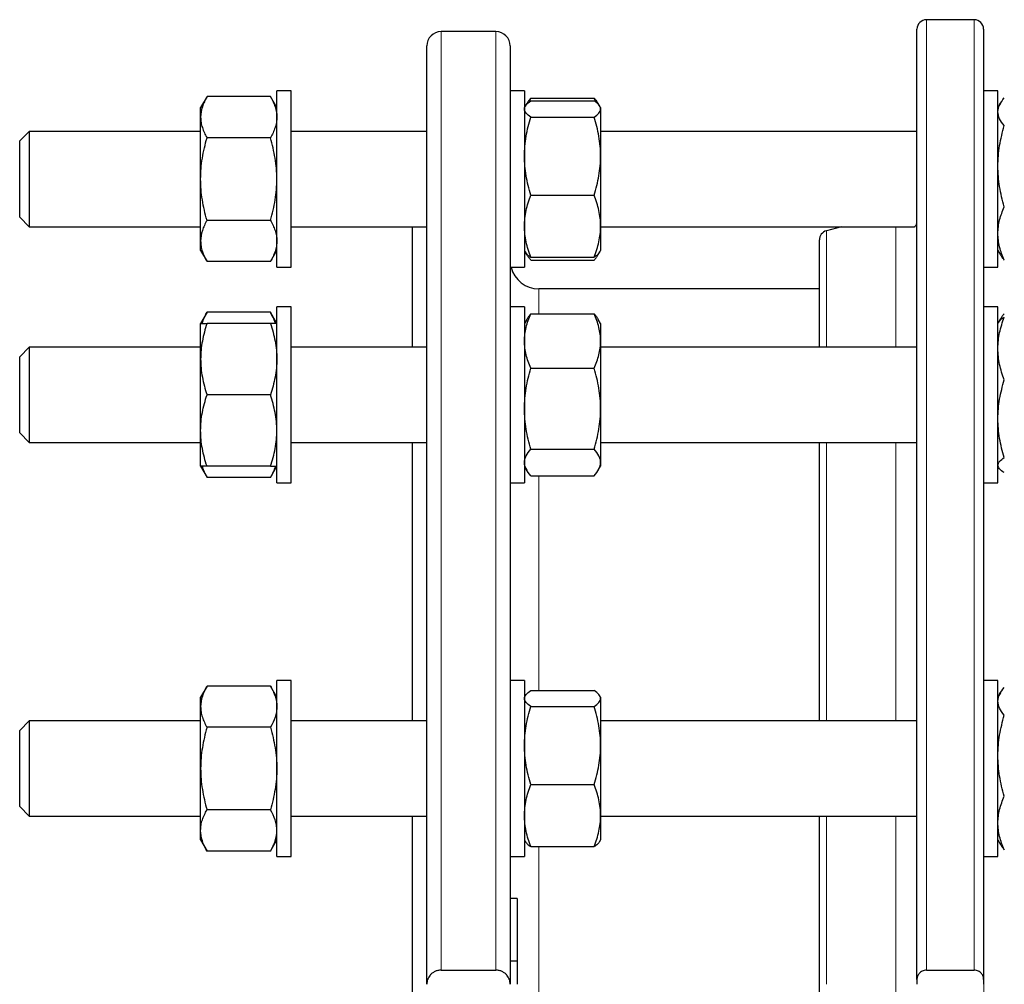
# Model space of a CAD drawing. Header units: millimetres. Extents: x 162 to 1075, y 75 to 934.
# Tile 8 of 9: x 715 to 922, y 715 to 918. Entities that reach past the tile are written whole.
import ezdxf

# ---------------------------------------------------------------- set-up
doc = ezdxf.new("R2010")
doc.units = ezdxf.units.MM

msp = doc.modelspace()

# ---------------------------------------------------------------- linework, layer by layer
at = {"color": 7, "linetype": 'Continuous', "lineweight": 25}
for p, q in [((915.91, 917.6), (905.91, 917.6)), ((815.48, 915.1), (803.98, 915.1)), ((903.91, 716.1), (903.91, 915.6)), ((917.91, 915.6), (917.91, 716.1)), ((800.98, 715.1), (800.98, 912.1)), ((818.48, 912.1), (818.48, 715.1)), ((772.48, 902.64), (769.48, 902.64)), ((769.48, 865.64), (769.48, 902.64)), ((772.48, 865.64), (772.48, 902.64)), ((821.48, 902.64), (818.48, 902.64)), ((821.48, 902.64), (821.48, 876.67)), ((920.91, 902.64), (917.91, 902.64)), ((920.91, 865.64), (920.91, 902.64)), ((754.82, 901.46), (753.48, 899.14)), ((768.14, 901.46), (754.82, 901.46)), ((769.48, 899.14), (768.14, 901.46)), ((821.97, 899.99), (821.66, 899.47)), ((822.48, 900.29), (822.82, 901.13)), ((822.82, 901.13), (836.14, 901.13)), ((822.82, 900.54), (836.14, 900.54)), ((836.48, 900.29), (836.14, 901.13)), ((837.29, 899.47), (836.99, 899.99)), ((921.45, 900.06), (920.91, 899.14)), ((753.48, 897.13), (753.48, 899.14)), ((821.65, 899.43), (821.48, 899.14)), ((837.48, 899.14), (837.31, 899.43)), ((837.48, 899.14), (837.48, 898.85)), ((837.48, 898.85), (837.48, 888.97)), ((753.48, 884.14), (753.48, 897.13)), ((822.82, 897.17), (836.14, 897.17)), ((717.48, 894.14), (715.48, 892.14)), ((753.48, 894.14), (717.48, 894.14)), ((717.48, 894.14), (717.48, 890.5)), ((800.98, 894.14), (772.48, 894.14)), ((903.91, 894.14), (837.48, 894.14)), ((715.48, 889.23), (715.48, 892.14)), ((768.14, 892.8), (754.82, 892.8)), ((715.48, 876.14), (715.48, 889.23)), ((717.48, 890.5), (717.48, 874.14)), ((837.48, 888.97), (837.48, 874.26)), ((753.48, 871.15), (753.48, 884.14)), ((822.82, 880.77), (836.14, 880.77)), ((715.48, 876.14), (717.48, 874.14)), ((768.14, 875.48), (754.82, 875.48)), ((821.48, 876.67), (821.48, 865.64)), ((717.48, 874.14), (753.48, 874.14)), ((772.48, 874.14), (800.98, 874.14)), ((797.98, 848.85), (797.98, 874.14)), ((837.48, 874.26), (837.48, 869.14)), ((837.48, 874.14), (903.36, 874.14)), ((888.05, 874.14), (884.9, 873.29)), ((753.48, 869.14), (753.48, 871.15)), ((883.41, 848.85), (883.41, 871.36)), ((753.48, 869.14), (754.82, 866.82)), ((768.14, 866.82), (769.48, 869.14)), ((821.48, 869.14), (821.65, 868.84)), ((821.65, 868.84), (821.97, 868.29)), ((836.99, 868.29), (837.31, 868.84)), ((837.31, 868.84), (837.48, 869.14)), ((920.91, 869.14), (921.45, 868.22)), ((768.14, 866.82), (754.82, 866.82)), ((822.82, 867.74), (836.14, 867.74)), ((822.82, 867.15), (836.14, 867.15)), ((769.48, 865.64), (772.48, 865.64)), ((818.48, 865.64), (821.48, 865.64)), ((917.91, 865.64), (920.91, 865.64)), ((883.41, 861.1), (824.48, 861.1)), ((754.82, 856.17), (753.48, 853.85)), ((768.14, 856.17), (754.82, 856.17)), ((769.48, 853.85), (768.14, 856.17)), ((772.48, 857.35), (769.48, 857.35)), ((769.48, 820.35), (769.48, 857.35)), ((772.48, 820.35), (772.48, 857.35)), ((821.48, 857.35), (818.48, 857.35)), ((821.48, 857.35), (821.48, 823.92)), ((920.91, 857.35), (917.91, 857.35)), ((920.91, 820.35), (920.91, 857.35)), ((821.97, 854.69), (821.48, 853.85)), ((822.82, 855.84), (836.14, 855.84)), ((837.48, 853.85), (836.99, 854.69)), ((921.06, 854.1), (920.91, 853.85)), ((921.45, 854.77), (921.06, 854.1)), ((753.48, 846.35), (753.48, 853.85)), ((768.14, 853.85), (754.82, 853.85)), ((837.48, 853.85), (837.48, 850.13)), ((837.48, 850.13), (837.48, 835.93)), ((717.48, 848.85), (715.48, 846.85)), ((753.48, 848.85), (717.48, 848.85)), ((717.48, 848.85), (717.48, 840.5)), ((800.98, 848.85), (772.48, 848.85)), ((903.91, 848.85), (837.48, 848.85)), ((715.48, 840.17), (715.48, 846.85)), ((753.48, 831.35), (753.48, 846.35)), ((822.82, 844.42), (836.14, 844.42)), ((715.48, 830.85), (715.48, 840.17)), ((717.48, 840.5), (717.48, 828.85)), ((768.14, 838.85), (754.82, 838.85)), ((837.48, 835.93), (837.48, 824.65)), ((753.48, 823.85), (753.48, 831.35)), ((715.48, 830.85), (717.48, 828.85)), ((717.48, 828.85), (753.48, 828.85)), ((772.48, 828.85), (800.98, 828.85)), ((797.98, 770.4), (797.98, 828.85)), ((822.82, 827.43), (836.14, 827.43)), ((837.48, 828.85), (903.91, 828.85)), ((883.41, 770.4), (883.41, 828.85)), ((753.48, 823.85), (754.82, 821.53)), ((768.14, 823.85), (754.82, 823.85)), ((768.14, 821.53), (769.48, 823.85)), ((821.48, 823.92), (821.48, 820.35)), ((821.48, 823.85), (821.97, 823)), ((836.99, 823), (837.48, 823.85)), ((837.48, 824.65), (837.48, 823.85)), ((920.91, 823.85), (921.06, 823.59)), ((768.14, 821.53), (754.82, 821.53)), ((822.82, 821.86), (836.14, 821.86)), ((769.48, 820.35), (772.48, 820.35)), ((818.48, 820.35), (821.48, 820.35)), ((917.91, 820.35), (920.91, 820.35)), ((754.82, 777.72), (753.48, 775.4)), ((768.14, 777.72), (754.82, 777.72)), ((769.48, 775.4), (768.14, 777.72)), ((772.48, 778.9), (769.48, 778.9)), ((769.48, 741.9), (769.48, 778.9)), ((772.48, 741.9), (772.48, 778.9)), ((821.48, 778.9), (818.48, 778.9)), ((821.48, 778.9), (821.48, 742)), ((920.91, 778.9), (917.91, 778.9)), ((920.91, 778.84), (920.91, 778.9)), ((920.91, 741.9), (920.91, 778.84)), ((821.65, 775.69), (821.48, 775.4)), ((822.82, 776.79), (836.14, 776.79)), ((837.48, 775.4), (837.31, 775.69)), ((921.45, 776.32), (920.91, 775.4)), ((753.48, 773.39), (753.48, 775.4)), ((753.48, 760.4), (753.48, 773.39)), ((822.82, 773.43), (836.14, 773.43)), ((837.48, 775.4), (837.48, 775.11)), ((837.48, 775.11), (837.48, 765.23)), ((717.48, 770.4), (715.48, 768.4)), ((753.48, 770.4), (717.48, 770.4)), ((717.48, 770.4), (717.48, 756.9)), ((800.98, 770.4), (772.48, 770.4)), ((903.91, 770.4), (837.48, 770.4)), ((715.48, 757.6), (715.48, 768.4)), ((768.14, 769.06), (754.82, 769.06)), ((837.48, 765.23), (837.48, 750.51)), ((753.48, 747.4), (753.48, 760.4)), ((715.48, 752.4), (715.48, 757.6)), ((717.48, 756.9), (717.48, 750.4)), ((822.82, 757.03), (836.14, 757.03)), ((715.48, 752.4), (717.48, 750.4)), ((768.14, 751.74), (754.82, 751.74)), ((717.48, 750.4), (753.48, 750.4)), ((772.48, 750.4), (800.98, 750.4)), ((797.98, 679.81), (797.98, 750.4)), ((837.48, 750.51), (837.48, 745.4)), ((837.48, 750.4), (903.91, 750.4)), ((883.41, 679.81), (883.41, 750.4)), ((753.48, 745.4), (753.48, 747.4)), ((753.48, 745.4), (754.82, 743.07)), ((768.14, 743.07), (769.48, 745.4)), ((821.48, 745.4), (821.65, 745.1)), ((837.31, 745.1), (837.48, 745.4)), ((920.91, 745.4), (921.45, 744.47)), ((768.14, 743.07), (754.82, 743.07)), ((822.82, 744), (836.14, 744)), ((769.48, 741.9), (772.48, 741.9)), ((818.48, 741.9), (821.48, 741.9)), ((821.48, 742), (821.48, 741.9)), ((917.91, 741.9), (920.91, 741.9)), ((819.98, 733.1), (818.48, 733.1)), ((819.98, 733.1), (819.98, 719.99)), ((819.98, 719.99), (818.48, 719.99)), ((819.98, 719.99), (819.98, 715.1)), ((803.98, 718.08), (815.48, 718.08)), ((905.91, 718.08), (915.91, 718.08)), ((903.91, 716.1), (903.91, 715.1)), ((917.91, 716.1), (917.91, 715.1))]:
    msp.add_line(p, q, dxfattribs=at)
at = {"color": 8, "linetype": 'Continuous', "lineweight": 18}
for p, q in [((905.91, 917.6), (905.91, 718.08)), ((915.91, 718.08), (915.91, 917.6)), ((803.98, 915.1), (803.98, 718.08)), ((815.48, 718.08), (815.48, 915.1)), ((884.9, 873.29), (884.9, 848.85)), ((899.47, 848.85), (899.47, 874.14)), ((824.48, 861.1), (824.48, 855.84)), ((884.9, 828.85), (884.9, 770.4)), ((899.47, 770.4), (899.47, 828.85)), ((824.48, 821.86), (824.48, 776.79)), ((917.98, 820.35), (917.98, 778.9)), ((884.9, 750.4), (884.9, 715.1)), ((899.47, 679.81), (899.47, 750.4)), ((824.48, 744), (824.48, 686.8)), ((917.98, 741.9), (917.98, 688.31))]:
    msp.add_line(p, q, dxfattribs=at)
at = {"color": 7, "linetype": 'Continuous', "lineweight": 25}
for centre, radius, start, end in [((905.91, 915.6), 2, 90, 180), ((915.91, 915.6), 2, 0, 90), ((803.98, 912.1), 3, 90, 180), ((815.48, 912.1), 3, 0, 90), ((885.41, 871.36), 2, 105, 180), ((824.48, 867.1), 6, 194.1127, 270)]:
    msp.add_arc(centre, radius, start, end, dxfattribs=at)
for points, knots in [([(754.82, 901.46), (754.41, 900.75), (754.07, 900.04), (753.6, 898.6), (753.48, 897.87), (753.48, 897.13)], [0, 0, 0, 0, 0.5, 0.5, 1, 1, 1, 1]), ([(768.14, 901.46), (768.55, 900.75), (768.88, 900.04), (769.35, 898.6), (769.48, 897.87), (769.48, 897.13)], [0, 0, 0, 0, 0.5, 0.5, 1, 1, 1, 1]), ([(821.48, 898.85), (821.48, 899), (821.51, 899.14), (821.63, 899.42), (821.72, 899.56), (822.07, 899.98), (822.41, 900.26), (822.82, 900.54)], [0, 0, 0, 0, 0.25, 0.25, 0.5, 0.5, 1, 1, 1, 1]), ([(822.82, 901.13), (822.69, 900.98), (822.43, 900.68), (822.15, 900.3), (822.02, 900.06), (821.97, 899.98)], [0, 0, 0, 0, 0.396915, 0.793942, 1, 1, 1, 1]), ([(836.14, 901.13), (836.27, 900.98), (836.52, 900.68), (836.81, 900.3), (836.94, 900.06), (836.98, 899.98)], [0, 0, 0, 0, 0.396915, 0.793942, 1, 1, 1, 1]), ([(837.48, 898.85), (837.48, 899), (837.44, 899.14), (837.32, 899.42), (837.23, 899.56), (836.88, 899.98), (836.54, 900.26), (836.14, 900.54)], [0, 0, 0, 0, 0.25, 0.25, 0.5, 0.5, 1, 1, 1, 1]), ([(920.91, 898.27), (920.91, 898.52), (920.95, 898.77), (921.07, 899.25), (921.16, 899.5), (921.51, 900.22), (921.85, 900.7), (922.25, 901.17)], [0, 0, 0, 0, 0.25, 0.25, 0.5, 0.5, 1, 1, 1, 1]), ([(822.82, 897.17), (822.41, 897.44), (822.07, 897.72), (821.6, 898.28), (821.48, 898.57), (821.48, 898.85)], [0, 0, 0, 0, 0.5, 0.5, 1, 1, 1, 1]), ([(836.14, 897.17), (836.55, 897.44), (836.88, 897.72), (837.35, 898.28), (837.48, 898.57), (837.48, 898.85)], [0, 0, 0, 0, 0.5, 0.5, 1, 1, 1, 1]), ([(922.25, 895.37), (921.84, 895.84), (921.51, 896.32), (921.04, 897.29), (920.91, 897.78), (920.91, 898.27)], [0, 0, 0, 0, 0.5, 0.5, 1, 1, 1, 1]), ([(753.48, 897.13), (753.48, 896.76), (753.51, 896.39), (753.63, 895.66), (753.72, 895.3), (754.07, 894.22), (754.41, 893.51), (754.82, 892.8)], [0, 0, 0, 0, 0.25, 0.25, 0.5, 0.5, 1, 1, 1, 1]), ([(769.48, 897.13), (769.48, 896.76), (769.44, 896.39), (769.32, 895.66), (769.23, 895.3), (768.88, 894.22), (768.54, 893.51), (768.14, 892.8)], [0, 0, 0, 0, 0.25, 0.25, 0.5, 0.5, 1, 1, 1, 1]), ([(821.48, 888.97), (821.48, 889.66), (821.51, 890.36), (821.63, 891.75), (821.72, 892.45), (822.08, 894.5), (822.41, 895.84), (822.82, 897.17)], [0, 0, 0, 0, 0.25, 0.25, 0.5, 0.5, 1, 1, 1, 1]), ([(837.48, 888.97), (837.48, 889.66), (837.45, 890.36), (837.32, 891.75), (837.23, 892.45), (836.88, 894.5), (836.54, 895.84), (836.14, 897.17)], [0, 0, 0, 0, 0.25, 0.25, 0.5, 0.5, 1, 1, 1, 1]), ([(920.91, 886.85), (920.91, 887.57), (920.95, 888.29), (921.07, 889.74), (921.16, 890.46), (921.51, 892.6), (921.85, 893.99), (922.25, 895.37)], [0, 0, 0, 0, 0.25, 0.25, 0.5, 0.5, 1, 1, 1, 1]), ([(753.48, 884.14), (753.48, 884.87), (753.51, 885.61), (753.63, 887.08), (753.72, 887.81), (754.08, 889.98), (754.41, 891.4), (754.82, 892.8)], [0, 0, 0, 0, 0.25, 0.25, 0.5, 0.5, 1, 1, 1, 1]), ([(769.48, 884.14), (769.48, 884.87), (769.45, 885.61), (769.32, 887.08), (769.23, 887.81), (768.88, 889.98), (768.54, 891.4), (768.14, 892.8)], [0, 0, 0, 0, 0.25, 0.25, 0.5, 0.5, 1, 1, 1, 1]), ([(822.82, 880.77), (822.61, 881.44), (822.43, 882.11), (822.09, 883.47), (821.95, 884.16), (821.6, 886.21), (821.48, 887.58), (821.48, 888.97)], [0, 0, 0, 0, 0.25, 0.25, 0.5, 0.5, 1, 1, 1, 1]), ([(836.14, 880.77), (836.34, 881.44), (836.53, 882.11), (836.86, 883.47), (837, 884.16), (837.35, 886.21), (837.48, 887.58), (837.48, 888.97)], [0, 0, 0, 0, 0.25, 0.25, 0.5, 0.5, 1, 1, 1, 1]), ([(922.25, 878.33), (922.05, 879.03), (921.86, 879.73), (921.53, 881.14), (921.39, 881.85), (921.04, 883.98), (920.91, 885.41), (920.91, 886.85)], [0, 0, 0, 0, 0.25, 0.25, 0.5, 0.5, 1, 1, 1, 1]), ([(754.82, 875.48), (754.61, 876.18), (754.43, 876.89), (754.09, 878.33), (753.95, 879.05), (753.6, 881.22), (753.48, 882.68), (753.48, 884.14)], [0, 0, 0, 0, 0.25, 0.25, 0.5, 0.5, 1, 1, 1, 1]), ([(768.14, 875.48), (768.34, 876.18), (768.53, 876.89), (768.86, 878.33), (769, 879.05), (769.35, 881.22), (769.48, 882.68), (769.48, 884.14)], [0, 0, 0, 0, 0.25, 0.25, 0.5, 0.5, 1, 1, 1, 1]), ([(821.48, 874.26), (821.48, 874.81), (821.51, 875.36), (821.63, 876.46), (821.72, 877.01), (822.07, 878.64), (822.41, 879.71), (822.82, 880.77)], [0, 0, 0, 0, 0.25, 0.25, 0.5, 0.5, 1, 1, 1, 1]), ([(837.48, 874.26), (837.48, 874.81), (837.44, 875.36), (837.32, 876.46), (837.23, 877.01), (836.88, 878.64), (836.54, 879.71), (836.14, 880.77)], [0, 0, 0, 0, 0.25, 0.25, 0.5, 0.5, 1, 1, 1, 1]), ([(920.91, 872.72), (920.91, 873.2), (920.95, 873.67), (921.07, 874.62), (921.16, 875.09), (921.51, 876.49), (921.85, 877.42), (922.25, 878.33)], [0, 0, 0, 0, 0.25, 0.25, 0.5, 0.5, 1, 1, 1, 1]), ([(754.82, 875.48), (754.41, 874.77), (754.07, 874.06), (753.6, 872.61), (753.48, 871.89), (753.48, 871.15)], [0, 0, 0, 0, 0.5, 0.5, 1, 1, 1, 1]), ([(768.14, 875.48), (768.55, 874.77), (768.88, 874.06), (769.35, 872.61), (769.48, 871.89), (769.48, 871.15)], [0, 0, 0, 0, 0.5, 0.5, 1, 1, 1, 1]), ([(903.36, 874.14), (903.39, 874.14), (903.45, 874.15), (903.56, 874.24), (903.68, 874.38), (903.79, 874.59), (903.87, 874.86), (903.91, 875.13), (903.91, 875.31), (903.91, 875.35)], [0, 0, 0, 0, 0.138542, 0.289629, 0.450082, 0.610522, 0.775695, 0.940821, 1, 1, 1, 1]), ([(822.82, 867.74), (822.41, 868.81), (822.07, 869.88), (821.6, 872.05), (821.48, 873.15), (821.48, 874.26)], [0, 0, 0, 0, 0.5, 0.5, 1, 1, 1, 1]), ([(836.14, 867.74), (836.55, 868.81), (836.88, 869.88), (837.35, 872.05), (837.48, 873.15), (837.48, 874.26)], [0, 0, 0, 0, 0.5, 0.5, 1, 1, 1, 1]), ([(922.25, 867.1), (921.84, 868.02), (921.51, 868.95), (921.04, 870.82), (920.91, 871.76), (920.91, 872.72)], [0, 0, 0, 0, 0.5, 0.5, 1, 1, 1, 1]), ([(753.48, 871.15), (753.48, 870.78), (753.51, 870.41), (753.63, 869.68), (753.72, 869.32), (754.07, 868.24), (754.41, 867.53), (754.82, 866.82)], [0, 0, 0, 0, 0.25, 0.25, 0.5, 0.5, 1, 1, 1, 1]), ([(769.48, 871.15), (769.48, 870.78), (769.44, 870.41), (769.32, 869.68), (769.23, 869.32), (768.88, 868.24), (768.54, 867.53), (768.14, 866.82)], [0, 0, 0, 0, 0.25, 0.25, 0.5, 0.5, 1, 1, 1, 1]), ([(821.65, 868.85), (821.66, 868.83), (821.72, 868.72), (821.88, 868.52), (822.13, 868.26), (822.45, 868), (822.69, 867.83), (822.82, 867.74)], [0, 0, 0, 0, 0.05801, 0.290321, 0.526829, 0.763444, 1, 1, 1, 1]), ([(822.82, 867.15), (822.69, 867.3), (822.43, 867.6), (822.1, 868.06), (821.89, 868.4), (821.81, 868.6), (821.79, 868.64)], [0, 0, 0, 0, 0.304999, 0.610085, 0.915011, 1, 1, 1, 1]), ([(837.3, 868.85), (837.29, 868.83), (837.24, 868.72), (837.08, 868.52), (836.82, 868.26), (836.51, 868), (836.26, 867.83), (836.14, 867.74)], [0, 0, 0, 0, 0.05801, 0.290321, 0.526829, 0.763444, 1, 1, 1, 1]), ([(836.14, 867.15), (836.27, 867.3), (836.53, 867.6), (836.85, 868.06), (837.06, 868.4), (837.15, 868.6), (837.16, 868.64)], [0, 0, 0, 0, 0.304999, 0.610085, 0.915011, 1, 1, 1, 1]), ([(921.45, 868.22), (921.49, 868.14), (921.62, 867.92), (921.89, 867.55), (922.13, 867.25), (922.25, 867.1)], [0, 0, 0, 0, 0.196204, 0.598153, 1, 1, 1, 1]), ([(753.78, 853.85), (753.87, 854.1), (754.03, 854.61), (754.38, 855.39), (754.67, 855.91), (754.82, 856.17)], [0, 0, 0, 0, 0.320666, 0.660318, 1, 1, 1, 1]), ([(769.17, 853.85), (769.09, 854.1), (768.92, 854.61), (768.57, 855.39), (768.28, 855.91), (768.14, 856.17)], [0, 0, 0, 0, 0.320666, 0.660318, 1, 1, 1, 1]), ([(821.48, 850.13), (821.48, 850.61), (821.51, 851.1), (821.63, 852.06), (821.72, 852.54), (822.07, 853.97), (822.41, 854.9), (822.82, 855.84)], [0, 0, 0, 0, 0.25, 0.25, 0.5, 0.5, 1, 1, 1, 1]), ([(822.82, 855.84), (822.69, 855.69), (822.43, 855.39), (822.15, 855), (822.02, 854.77), (821.97, 854.69)], [0, 0, 0, 0, 0.396915, 0.793942, 1, 1, 1, 1]), ([(837.48, 850.13), (837.48, 850.61), (837.44, 851.1), (837.32, 852.06), (837.23, 852.54), (836.88, 853.97), (836.54, 854.9), (836.14, 855.84)], [0, 0, 0, 0, 0.25, 0.25, 0.5, 0.5, 1, 1, 1, 1]), ([(836.14, 855.84), (836.27, 855.69), (836.52, 855.39), (836.81, 855), (836.94, 854.77), (836.98, 854.69)], [0, 0, 0, 0, 0.396915, 0.793942, 1, 1, 1, 1]), ([(920.91, 848.57), (920.91, 849.13), (920.95, 849.69), (921.07, 850.81), (921.16, 851.36), (921.51, 853), (921.85, 854.09), (922.25, 855.16)], [0, 0, 0, 0, 0.25, 0.25, 0.5, 0.5, 1, 1, 1, 1]), ([(922.25, 855.16), (922.12, 855.08), (921.86, 854.91), (921.54, 854.66), (921.27, 854.4), (921.11, 854.21), (921.07, 854.11), (921.06, 854.1)], [0, 0, 0, 0, 0.240819, 0.481706, 0.722467, 0.967776, 1, 1, 1, 1]), ([(921.21, 854.3), (921.3, 854.48), (921.47, 854.83), (921.82, 855.36), (922.11, 855.71), (922.25, 855.88)], [0, 0, 0, 0, 0.330588, 0.665279, 1, 1, 1, 1]), ([(754.82, 853.85), (754.41, 852.62), (754.07, 851.38), (753.6, 848.89), (753.48, 847.62), (753.48, 846.35)], [0, 0, 0, 0, 0.5, 0.5, 1, 1, 1, 1]), ([(753.48, 853.85), (753.48, 853.85), (753.51, 853.85), (753.63, 853.85), (753.72, 853.85), (754.07, 853.85), (754.41, 853.85), (754.82, 853.85)], [0, 0, 0, 0, 0.25, 0.25, 0.5, 0.5, 1, 1, 1, 1]), ([(768.14, 853.85), (768.55, 852.62), (768.88, 851.38), (769.35, 848.89), (769.48, 847.62), (769.48, 846.35)], [0, 0, 0, 0, 0.5, 0.5, 1, 1, 1, 1]), ([(769.48, 853.85), (769.48, 853.85), (769.44, 853.85), (769.32, 853.85), (769.23, 853.85), (768.88, 853.85), (768.54, 853.85), (768.14, 853.85)], [0, 0, 0, 0, 0.25, 0.25, 0.5, 0.5, 1, 1, 1, 1]), ([(822.82, 844.42), (822.41, 845.36), (822.07, 846.3), (821.6, 848.2), (821.48, 849.16), (821.48, 850.13)], [0, 0, 0, 0, 0.5, 0.5, 1, 1, 1, 1]), ([(836.14, 844.42), (836.55, 845.36), (836.88, 846.3), (837.35, 848.2), (837.48, 849.16), (837.48, 850.13)], [0, 0, 0, 0, 0.5, 0.5, 1, 1, 1, 1]), ([(922.25, 841.98), (921.84, 843.06), (921.51, 844.14), (921.04, 846.34), (920.91, 847.45), (920.91, 848.57)], [0, 0, 0, 0, 0.5, 0.5, 1, 1, 1, 1]), ([(753.48, 846.35), (753.48, 845.71), (753.51, 845.07), (753.63, 843.81), (753.72, 843.18), (754.07, 841.3), (754.41, 840.07), (754.82, 838.85)], [0, 0, 0, 0, 0.25, 0.25, 0.5, 0.5, 1, 1, 1, 1]), ([(769.48, 846.35), (769.48, 845.71), (769.44, 845.07), (769.32, 843.81), (769.23, 843.18), (768.88, 841.3), (768.54, 840.07), (768.14, 838.85)], [0, 0, 0, 0, 0.25, 0.25, 0.5, 0.5, 1, 1, 1, 1]), ([(821.48, 835.93), (821.48, 836.65), (821.51, 837.37), (821.63, 838.81), (821.72, 839.53), (822.08, 841.66), (822.41, 843.05), (822.82, 844.42)], [0, 0, 0, 0, 0.25, 0.25, 0.5, 0.5, 1, 1, 1, 1]), ([(837.48, 835.93), (837.48, 836.65), (837.45, 837.37), (837.32, 838.81), (837.23, 839.53), (836.88, 841.66), (836.54, 843.05), (836.14, 844.42)], [0, 0, 0, 0, 0.25, 0.25, 0.5, 0.5, 1, 1, 1, 1]), ([(920.91, 833.82), (920.91, 834.51), (920.95, 835.2), (921.07, 836.59), (921.16, 837.28), (921.51, 839.32), (921.85, 840.66), (922.25, 841.98)], [0, 0, 0, 0, 0.25, 0.25, 0.5, 0.5, 1, 1, 1, 1]), ([(753.48, 831.35), (753.48, 831.98), (753.51, 832.62), (753.63, 833.89), (753.72, 834.53), (754.08, 836.4), (754.41, 837.63), (754.82, 838.85)], [0, 0, 0, 0, 0.25, 0.25, 0.5, 0.5, 1, 1, 1, 1]), ([(769.48, 831.35), (769.48, 831.98), (769.45, 832.62), (769.32, 833.89), (769.23, 834.53), (768.88, 836.4), (768.54, 837.63), (768.14, 838.85)], [0, 0, 0, 0, 0.25, 0.25, 0.5, 0.5, 1, 1, 1, 1]), ([(822.82, 827.43), (822.61, 828.13), (822.43, 828.82), (822.09, 830.23), (821.95, 830.94), (821.6, 833.07), (821.48, 834.49), (821.48, 835.93)], [0, 0, 0, 0, 0.25, 0.25, 0.5, 0.5, 1, 1, 1, 1]), ([(836.14, 827.43), (836.34, 828.13), (836.53, 828.82), (836.86, 830.23), (837, 830.94), (837.35, 833.07), (837.48, 834.49), (837.48, 835.93)], [0, 0, 0, 0, 0.25, 0.25, 0.5, 0.5, 1, 1, 1, 1]), ([(922.25, 825.66), (922.05, 826.32), (921.86, 826.99), (921.53, 828.35), (921.39, 829.03), (921.04, 831.07), (920.91, 832.44), (920.91, 833.82)], [0, 0, 0, 0, 0.25, 0.25, 0.5, 0.5, 1, 1, 1, 1]), ([(754.82, 823.85), (754.61, 824.46), (754.43, 825.07), (754.09, 826.32), (753.95, 826.94), (753.6, 828.82), (753.48, 830.08), (753.48, 831.35)], [0, 0, 0, 0, 0.25, 0.25, 0.5, 0.5, 1, 1, 1, 1]), ([(768.14, 823.85), (768.34, 824.46), (768.53, 825.07), (768.86, 826.32), (769, 826.94), (769.35, 828.82), (769.48, 830.08), (769.48, 831.35)], [0, 0, 0, 0, 0.25, 0.25, 0.5, 0.5, 1, 1, 1, 1]), ([(821.48, 824.65), (821.48, 824.88), (821.51, 825.12), (821.63, 825.59), (821.72, 825.82), (822.07, 826.52), (822.41, 826.98), (822.82, 827.43)], [0, 0, 0, 0, 0.25, 0.25, 0.5, 0.5, 1, 1, 1, 1]), ([(837.48, 824.65), (837.48, 824.88), (837.44, 825.12), (837.32, 825.59), (837.23, 825.82), (836.88, 826.52), (836.54, 826.98), (836.14, 827.43)], [0, 0, 0, 0, 0.25, 0.25, 0.5, 0.5, 1, 1, 1, 1]), ([(920.91, 824.09), (920.91, 824.23), (920.95, 824.36), (921.07, 824.62), (921.16, 824.75), (921.51, 825.15), (921.85, 825.4), (922.25, 825.66)], [0, 0, 0, 0, 0.25, 0.25, 0.5, 0.5, 1, 1, 1, 1]), ([(754.82, 823.85), (754.41, 823.85), (754.07, 823.85), (753.6, 823.85), (753.48, 823.85), (753.48, 823.85)], [0, 0, 0, 0, 0.5, 0.5, 1, 1, 1, 1]), ([(753.79, 823.85), (753.82, 823.74), (753.91, 823.41), (754.14, 822.86), (754.45, 822.19), (754.69, 821.75), (754.82, 821.53)], [0, 0, 0, 0, 0.132857, 0.421842, 0.710957, 1, 1, 1, 1]), ([(768.14, 823.85), (768.55, 823.85), (768.88, 823.85), (769.35, 823.85), (769.48, 823.85), (769.48, 823.85)], [0, 0, 0, 0, 0.5, 0.5, 1, 1, 1, 1]), ([(769.16, 823.85), (769.13, 823.74), (769.04, 823.41), (768.82, 822.86), (768.51, 822.19), (768.26, 821.75), (768.14, 821.53)], [0, 0, 0, 0, 0.132857, 0.421842, 0.710957, 1, 1, 1, 1]), ([(822.82, 821.86), (822.41, 822.31), (822.07, 822.77), (821.6, 823.7), (821.48, 824.17), (821.48, 824.65)], [0, 0, 0, 0, 0.5, 0.5, 1, 1, 1, 1]), ([(836.14, 821.86), (836.55, 822.31), (836.88, 822.77), (837.35, 823.7), (837.48, 824.17), (837.48, 824.65)], [0, 0, 0, 0, 0.5, 0.5, 1, 1, 1, 1]), ([(922.25, 822.53), (921.84, 822.78), (921.51, 823.04), (921.04, 823.56), (920.91, 823.83), (920.91, 824.09)], [0, 0, 0, 0, 0.5, 0.5, 1, 1, 1, 1]), ([(754.82, 777.72), (754.41, 777.01), (754.07, 776.29), (753.6, 774.85), (753.48, 774.12), (753.48, 773.39)], [0, 0, 0, 0, 0.5, 0.5, 1, 1, 1, 1]), ([(768.14, 777.72), (768.55, 777.01), (768.88, 776.29), (769.35, 774.85), (769.48, 774.12), (769.48, 773.39)], [0, 0, 0, 0, 0.5, 0.5, 1, 1, 1, 1]), ([(821.48, 775.11), (821.48, 775.25), (821.51, 775.4), (821.63, 775.68), (821.72, 775.82), (822.07, 776.24), (822.41, 776.52), (822.82, 776.79)], [0, 0, 0, 0, 0.25, 0.25, 0.5, 0.5, 1, 1, 1, 1]), ([(837.48, 775.11), (837.48, 775.25), (837.44, 775.4), (837.32, 775.68), (837.23, 775.82), (836.88, 776.24), (836.54, 776.52), (836.14, 776.79)], [0, 0, 0, 0, 0.25, 0.25, 0.5, 0.5, 1, 1, 1, 1]), ([(920.91, 774.53), (920.91, 774.77), (920.95, 775.02), (921.07, 775.51), (921.16, 775.75), (921.51, 776.48), (921.85, 776.96), (922.25, 777.43)], [0, 0, 0, 0, 0.25, 0.25, 0.5, 0.5, 1, 1, 1, 1]), ([(753.48, 773.39), (753.48, 773.02), (753.51, 772.65), (753.63, 771.92), (753.72, 771.56), (754.07, 770.47), (754.41, 769.76), (754.82, 769.06)], [0, 0, 0, 0, 0.25, 0.25, 0.5, 0.5, 1, 1, 1, 1]), ([(769.48, 773.39), (769.48, 773.02), (769.44, 772.65), (769.32, 771.92), (769.23, 771.56), (768.88, 770.47), (768.54, 769.76), (768.14, 769.06)], [0, 0, 0, 0, 0.25, 0.25, 0.5, 0.5, 1, 1, 1, 1]), ([(822.82, 773.43), (822.41, 773.7), (822.07, 773.98), (821.6, 774.54), (821.48, 774.82), (821.48, 775.11)], [0, 0, 0, 0, 0.5, 0.5, 1, 1, 1, 1]), ([(821.48, 765.23), (821.48, 765.92), (821.51, 766.62), (821.63, 768), (821.72, 768.69), (822.07, 770.74), (822.41, 772.09), (822.82, 773.43)], [0, 0, 0, 0, 0.25, 0.25, 0.5, 0.5, 1, 1, 1, 1]), ([(836.14, 773.43), (836.55, 773.7), (836.88, 773.98), (837.35, 774.54), (837.48, 774.82), (837.48, 775.11)], [0, 0, 0, 0, 0.5, 0.5, 1, 1, 1, 1]), ([(837.48, 765.23), (837.48, 765.92), (837.44, 766.62), (837.32, 768), (837.23, 768.69), (836.88, 770.74), (836.54, 772.09), (836.14, 773.43)], [0, 0, 0, 0, 0.25, 0.25, 0.5, 0.5, 1, 1, 1, 1]), ([(922.25, 771.63), (921.84, 772.1), (921.51, 772.58), (921.04, 773.55), (920.91, 774.03), (920.91, 774.53)], [0, 0, 0, 0, 0.5, 0.5, 1, 1, 1, 1]), ([(920.91, 763.11), (920.91, 763.83), (920.95, 764.56), (921.07, 765.99), (921.16, 766.71), (921.51, 768.83), (921.85, 770.24), (922.25, 771.63)], [0, 0, 0, 0, 0.25, 0.25, 0.5, 0.5, 1, 1, 1, 1]), ([(754.82, 769.06), (754.41, 767.64), (754.07, 766.21), (753.6, 763.33), (753.48, 761.87), (753.48, 760.4)], [0, 0, 0, 0, 0.5, 0.5, 1, 1, 1, 1]), ([(768.14, 769.06), (768.55, 767.64), (768.88, 766.21), (769.35, 763.33), (769.48, 761.87), (769.48, 760.4)], [0, 0, 0, 0, 0.5, 0.5, 1, 1, 1, 1]), ([(822.82, 757.03), (822.41, 758.37), (822.07, 759.72), (821.6, 762.45), (821.48, 763.83), (821.48, 765.23)], [0, 0, 0, 0, 0.5, 0.5, 1, 1, 1, 1]), ([(836.14, 757.03), (836.55, 758.37), (836.88, 759.72), (837.35, 762.45), (837.48, 763.83), (837.48, 765.23)], [0, 0, 0, 0, 0.5, 0.5, 1, 1, 1, 1]), ([(922.25, 754.59), (921.84, 755.98), (921.51, 757.39), (921.04, 760.22), (920.91, 761.66), (920.91, 763.11)], [0, 0, 0, 0, 0.5, 0.5, 1, 1, 1, 1]), ([(753.48, 760.4), (753.48, 759.66), (753.51, 758.92), (753.63, 757.46), (753.72, 756.74), (754.07, 754.57), (754.41, 753.15), (754.82, 751.74)], [0, 0, 0, 0, 0.25, 0.25, 0.5, 0.5, 1, 1, 1, 1]), ([(769.48, 760.4), (769.48, 759.66), (769.44, 758.92), (769.32, 757.46), (769.23, 756.74), (768.88, 754.57), (768.54, 753.15), (768.14, 751.74)], [0, 0, 0, 0, 0.25, 0.25, 0.5, 0.5, 1, 1, 1, 1]), ([(821.48, 750.51), (821.48, 751.06), (821.51, 751.62), (821.63, 752.72), (821.72, 753.28), (822.08, 754.91), (822.41, 755.97), (822.82, 757.03)], [0, 0, 0, 0, 0.25, 0.25, 0.5, 0.5, 1, 1, 1, 1]), ([(837.48, 750.51), (837.48, 751.06), (837.45, 751.62), (837.32, 752.72), (837.23, 753.28), (836.88, 754.91), (836.54, 755.97), (836.14, 757.03)], [0, 0, 0, 0, 0.25, 0.25, 0.5, 0.5, 1, 1, 1, 1]), ([(920.91, 748.98), (920.91, 749.45), (920.95, 749.93), (921.07, 750.88), (921.16, 751.36), (921.51, 752.76), (921.85, 753.68), (922.25, 754.59)], [0, 0, 0, 0, 0.25, 0.25, 0.5, 0.5, 1, 1, 1, 1]), ([(753.48, 747.4), (753.48, 747.77), (753.51, 748.14), (753.63, 748.88), (753.72, 749.24), (754.08, 750.33), (754.41, 751.03), (754.82, 751.74)], [0, 0, 0, 0, 0.25, 0.25, 0.5, 0.5, 1, 1, 1, 1]), ([(769.48, 747.4), (769.48, 747.77), (769.45, 748.14), (769.32, 748.88), (769.23, 749.24), (768.88, 750.33), (768.54, 751.03), (768.14, 751.74)], [0, 0, 0, 0, 0.25, 0.25, 0.5, 0.5, 1, 1, 1, 1]), ([(822.82, 744), (822.61, 744.53), (822.43, 745.06), (822.09, 746.14), (821.95, 746.69), (821.6, 748.32), (821.48, 749.41), (821.48, 750.51)], [0, 0, 0, 0, 0.25, 0.25, 0.5, 0.5, 1, 1, 1, 1]), ([(836.14, 744), (836.34, 744.53), (836.53, 745.06), (836.86, 746.14), (837, 746.69), (837.35, 748.32), (837.48, 749.41), (837.48, 750.51)], [0, 0, 0, 0, 0.25, 0.25, 0.5, 0.5, 1, 1, 1, 1]), ([(922.25, 743.36), (922.05, 743.82), (921.86, 744.28), (921.53, 745.21), (921.39, 745.68), (921.04, 747.08), (920.91, 748.03), (920.91, 748.98)], [0, 0, 0, 0, 0.25, 0.25, 0.5, 0.5, 1, 1, 1, 1]), ([(754.82, 743.07), (754.61, 743.43), (754.43, 743.78), (754.09, 744.5), (753.95, 744.86), (753.6, 745.95), (753.48, 746.67), (753.48, 747.4)], [0, 0, 0, 0, 0.25, 0.25, 0.5, 0.5, 1, 1, 1, 1]), ([(768.14, 743.07), (768.34, 743.43), (768.53, 743.78), (768.86, 744.5), (769, 744.86), (769.35, 745.95), (769.48, 746.67), (769.48, 747.4)], [0, 0, 0, 0, 0.25, 0.25, 0.5, 0.5, 1, 1, 1, 1]), ([(821.65, 745.1), (821.66, 745.08), (821.72, 744.97), (821.88, 744.78), (822.13, 744.52), (822.45, 744.26), (822.69, 744.08), (822.82, 744)], [0, 0, 0, 0, 0.0580098, 0.2903207, 0.5268289, 0.7634444, 1, 1, 1, 1]), ([(837.3, 745.1), (837.29, 745.08), (837.24, 744.97), (837.08, 744.78), (836.82, 744.52), (836.51, 744.26), (836.26, 744.08), (836.14, 744)], [0, 0, 0, 0, 0.05801, 0.290321, 0.526829, 0.763444, 1, 1, 1, 1]), ([(921.45, 744.47), (921.49, 744.4), (921.62, 744.18), (921.89, 743.8), (922.13, 743.51), (922.25, 743.36)], [0, 0, 0, 0, 0.196204, 0.598153, 1, 1, 1, 1]), ([(803.98, 718.08), (803.74, 718.08), (803.5, 718.05), (803.05, 717.94), (802.83, 717.87), (802.44, 717.67), (802.26, 717.56), (801.95, 717.31), (801.81, 717.17), (801.44, 716.74), (801.26, 716.43), (801.03, 715.77), (800.98, 715.44), (800.98, 715.1)], [0, 0, 0, 0, 0.125, 0.125, 0.25, 0.25, 0.375, 0.375, 0.5, 0.5, 0.75, 0.75, 1, 1, 1, 1]), ([(818.48, 715.1), (818.48, 715.44), (818.42, 715.77), (818.25, 716.26), (818.18, 716.42), (818, 716.73), (817.89, 716.88), (817.65, 717.17), (817.51, 717.31), (817.19, 717.56), (817.01, 717.67), (816.62, 717.86), (816.41, 717.94), (816.07, 718.02), (815.95, 718.04), (815.72, 718.07), (815.6, 718.08), (815.48, 718.08)], [0, 0, 0, 0, 0.25, 0.25, 0.375, 0.375, 0.5, 0.5, 0.625, 0.625, 0.75, 0.75, 0.875, 0.875, 0.9375, 0.9375, 1, 1, 1, 1]), ([(905.91, 718.08), (905.75, 718.08), (905.6, 718.06), (905.3, 717.99), (905.15, 717.94), (904.89, 717.81), (904.77, 717.73), (904.56, 717.57), (904.47, 717.48), (904.22, 717.19), (904.11, 716.98), (903.95, 716.54), (903.91, 716.32), (903.91, 716.1)], [0, 0, 0, 0, 0.125, 0.125, 0.25, 0.25, 0.375, 0.375, 0.5, 0.5, 0.75, 0.75, 1, 1, 1, 1]), ([(917.91, 716.1), (917.91, 716.21), (917.9, 716.32), (917.87, 716.54), (917.84, 716.65), (917.72, 716.98), (917.61, 717.19), (917.36, 717.48), (917.27, 717.57), (917.06, 717.73), (916.94, 717.81), (916.68, 717.94), (916.53, 717.99), (916.23, 718.06), (916.07, 718.08), (915.91, 718.08)], [0, 0, 0, 0, 0.125, 0.125, 0.25, 0.25, 0.5, 0.5, 0.625, 0.625, 0.75, 0.75, 0.875, 0.875, 1, 1, 1, 1])]:
    msp.add_open_spline(points, degree=3, knots=knots, dxfattribs=at)

doc.saveas('drawing.dxf')
